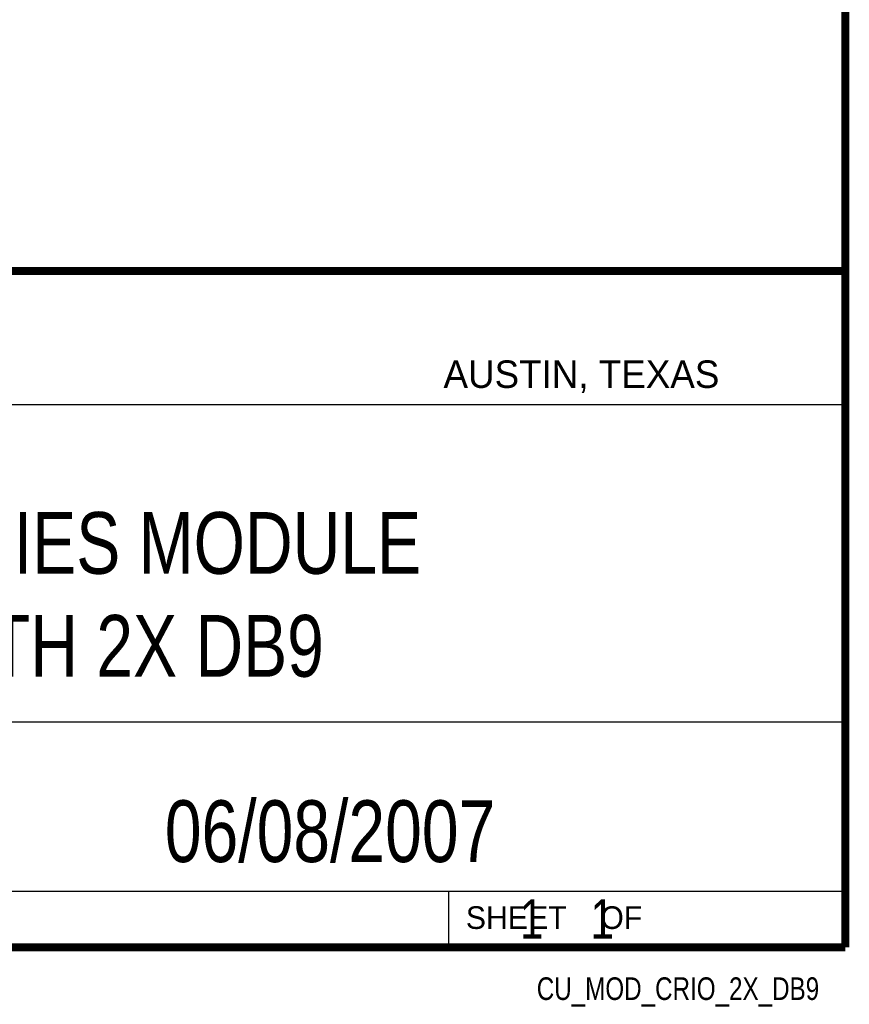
# Model space of a CAD drawing. Header units: inches. Extents: x 0.2 to 16.8, y 0.1 to 10.8.
# Tile 17 of 23: x 14.7 to 16.8, y 0.1 to 2.6. Entities that reach past the tile are written whole.
import ezdxf
from ezdxf.enums import TextEntityAlignment as Align

# ---------------------------------------------------------------- set-up
doc = ezdxf.new("R2010")
doc.units = ezdxf.units.IN
doc.header["$LTSCALE"] = 0.935
doc.header["$MEASUREMENT"] = 0
doc.layers.get('0').update_dxf_attribs({"linetype": 'CONTINUOUS'})
doc.styles.get("Standard").update_dxf_attribs({"font": 'txt', "width": 0.8})

msp = doc.modelspace()

# ---------------------------------------------------------------- linework, layer by layer
at = {"color": 2, "linetype": 'CONTINUOUS'}
for p, q in [((13.0652, 1.9695), (16.745, 1.9695)), ((16.745, 1.9695), (16.745, 0.2605)), ((13.0653, 1.6329), (16.75, 1.6329)), ((13.0652, 0.8295), (16.745, 0.8295)), ((13.0652, 0.4005), (16.745, 0.4005)), ((15.745, 0.4005), (15.745, 0.2605)), ((13.0652, 0.2605), (16.745, 0.2605)), ((15.7462, 0.2607), (16.7462, 0.2607)), ((15.7462, 0.2607), (15.7462, 0.2602)), ((15.7462, 0.2602), (16.7462, 0.2602)), ((16.7462, 0.2607), (16.7462, 0.2602))]:
    msp.add_line(p, q, dxfattribs=at)
at = {"color": 7, "linetype": 'CONTINUOUS', "const_width": 0.02}
for points in [[(16.75, 0.2586), (16.75, 10.7586)], [(11.4718, 1.9702), (16.75, 1.9707)], [(0.25, 0.2586), (16.75, 0.2586)]]:
    msp.add_lwpolyline(points, dxfattribs=at)

# ---------------------------------------------------------------- texts
at = {"color": 2, "linetype": 'CONTINUOUS'}
for s, height, p in [('AUSTIN, TEXAS', 0.069617, (15.7327, 1.6745)), ('SHEET    OF', 0.057262, (15.7892, 0.3052))]:
    msp.add_text(s, height=height, dxfattribs=at).set_placement(p)
at = {"color": 2, "linetype": 'CONTINUOUS', "width": 0.8}
msp.add_text('CU_MOD_CRIO_2X_DB9', height=0.057262, dxfattribs=at).set_placement((16.6837, 0.1254), align=Align.RIGHT)
at = {"color": 7, "linetype": 'CONTINUOUS'}
for s, insert, char_height, width, attachment_point in [('C SERIES MODULE\\PWITH 2X DB9', (14.9051, 1.3603), 0.15625, 1.875, 2), ('06/08/2007 ', (15.4455, 0.6307), 0.15625, 1.375, 2), ('    1    1', (15.8075, 0.3805), 0.1, 0.8, 1)]:
    msp.add_mtext(s, dxfattribs=dict(at, insert=insert, char_height=char_height, width=width, attachment_point=attachment_point))

doc.saveas('drawing.dxf')
